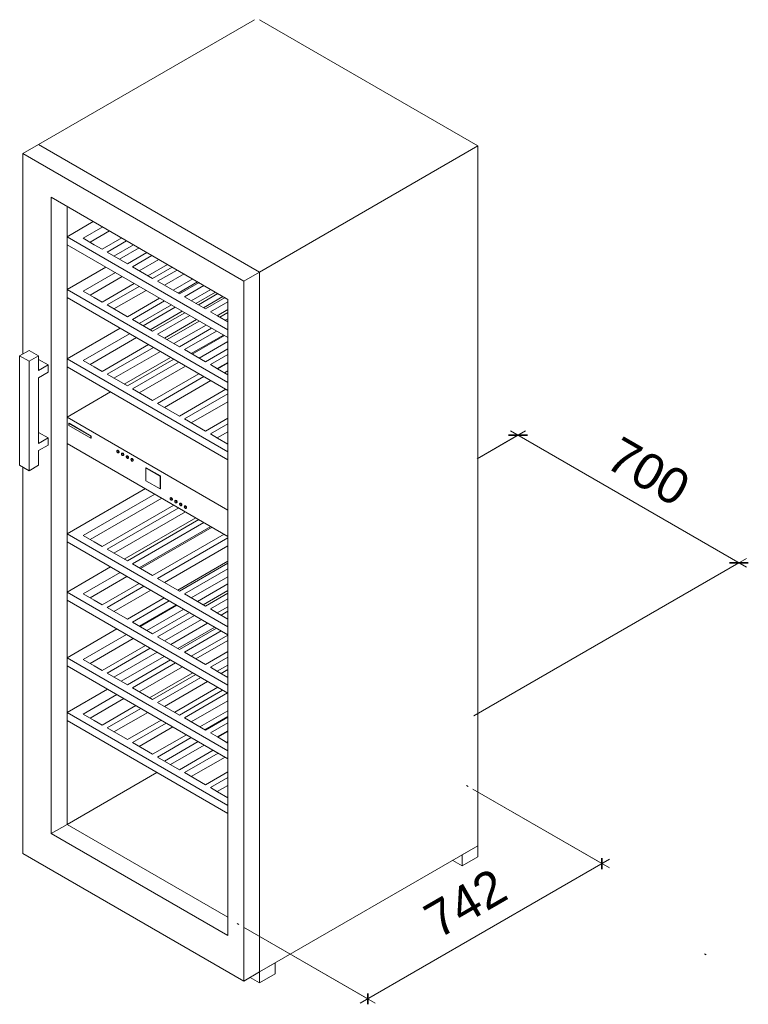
# Model space of a CAD drawing. Header units: millimetres. Extents: x -1013 to 5121, y -6387 to 1260.
# Tile 1 of 2: x 1970 to 3603, y -6387 to -4182. Entities that reach past the tile are written whole.
import ezdxf

# ---------------------------------------------------------------- set-up
doc = ezdxf.new("R2010")
doc.units = ezdxf.units.MM
for name, color, linetype, lineweight in [('A-ANNO-DIMS', 211, 'Continuous', 9), ('A-ANNO-DIMS-10', 211, 'Continuous', 9), ('A-DETL', 90, 'Continuous', 18), ('Q-SPCQ', 91, 'Continuous', 18)]:
    doc.layers.add(name, color=color, linetype=linetype, lineweight=lineweight)
doc.styles.add('Arial', font='arial.ttf', dxfattribs={"height": 80})
doc.dimstyles.new('Diagonal_-_8mm_Arial', dxfattribs={"dimscale": 304.8, "dimtxt": 81.620752, "dimasz": 0.098425, "dimexe": 0.07874, "dimexo": 0.049213, "dimgap": 0.057415, "dimtad": 1, "dimdec": 0, "dimzin": 0, "dimdsep": 46, "dimtxsty": 'Arial', "dimblk1": 'OBLIQUE', "dimblk2": 'OBLIQUE', "dimsah": 1, "dimcen": 0.09, "dimdle": 0.07874, "dimazin": 0, "dimtfac": 1, "dimtdec": 4, "dimtix": 1, "dimtmove": 0, "dimatfit": 3, "dimfxl": 1, "dimtvp": 1, "dimtfill": 1, "dimtolj": 1, "dimtzin": 0, "dimarcsym": 2})

# ---------------------------------------------------------------- blocks, each defined once
blk = doc.blocks.new('WTes 5972_136 - WTes 5972-288794-3D View WTes 5972')
at = {"layer": 'Q-SPCQ'}
for p, q in [((9504.8, -4181.9), (9021.2, -4461.2)), ((9516.1, -4181.9), (10005.5, -4464.5)), ((9021.2, -4461.2), (8985.8, -4481.6)), ((9021.2, -4461.2), (9516.1, -4747)), ((9516.1, -4747), (9021.2, -4461.2)), ((9516.1, -4747), (10005.5, -4464.5)), ((10005.5, -4464.5), (10005.5, -6032.1)), ((9480.8, -4767.4), (8985.8, -4481.6)), ((8985.8, -4481.6), (8985.8, -4930.7)), ((9445.4, -4808.2), (9049.4, -4579.6)), ((9049.4, -4579.6), (9049.4, -6004.4)), ((9049.4, -4579.6), (9445.4, -4808.2)), ((9049.4, -6004.4), (9049.4, -4579.6)), ((9084.8, -5984), (9084.8, -4600)), ((9084.8, -4600), (9084.8, -5984)), ((9084.8, -5984), (9084.8, -4600)), ((9143.7, -4634), (9084.8, -4668)), ((9121.1, -4671.5), (9164.9, -4646.2)), ((9084.8, -4668), (9445.4, -4876.2)), ((9084.8, -4668), (9084.8, -4685.8)), ((9145.8, -4685.8), (9121.1, -4671.5)), ((9180.3, -4655.1), (9136.5, -4680.4)), ((9207.3, -4670.7), (9163.5, -4696)), ((9445.4, -4894), (9084.8, -4685.8)), ((9163.5, -4696), (9145.8, -4685.8)), ((9174.6, -4702.4), (9218.4, -4677.1)), ((9233.8, -4686), (9190, -4711.3)), ((9246.2, -4693.2), (9202.4, -4718.5)), ((9220.1, -4728.7), (9174.6, -4702.4)), ((9263.9, -4703.4), (9220.1, -4728.7)), ((9231.2, -4735.1), (9275, -4709.8)), ((9290.4, -4718.7), (9246.6, -4744)), ((9171.9, -4736.1), (9084.8, -4786.4)), ((9276.6, -4761.3), (9231.2, -4735.1)), ((9309.8, -4729.9), (9266, -4755.2)), ((9320.5, -4736), (9276.6, -4761.3)), ((9121.1, -4789.9), (9193.1, -4748.3)), ((9208.5, -4757.2), (9136.5, -4798.8)), ((9287.7, -4767.8), (9331.5, -4742.5)), ((9347, -4751.3), (9303.1, -4776.6)), ((9366.4, -4762.6), (9322.6, -4787.9)), ((9480.8, -4767.4), (9516.1, -4747)), ((9516.1, -4747), (9516.1, -6314.6)), ((9516.1, -6314.6), (9516.1, -4747)), ((9235.6, -4772.8), (9163.5, -4814.4)), ((9174.6, -4820.8), (9246.7, -4779.2)), ((9336.7, -4796), (9287.7, -4767.8)), ((9333.7, -4794.3), (9377.5, -4769)), ((9380.6, -4770.7), (9336.7, -4796)), ((9347.8, -4802.5), (9391.6, -4777.2)), ((9480.8, -6335.1), (9480.8, -4767.4)), ((9084.8, -4786.4), (9445.4, -4994.6)), ((9084.8, -4786.4), (9084.8, -4804.2)), ((9445.4, -5012.4), (9084.8, -4804.2)), ((9145.8, -4804.2), (9121.1, -4789.9)), ((9163.5, -4814.4), (9145.8, -4804.2)), ((9262.1, -4788.1), (9190, -4829.7)), ((9292.1, -4805.5), (9220.1, -4847.1)), ((9395.1, -4829.7), (9347.8, -4802.5)), ((9407.1, -4786.1), (9363.2, -4811.3)), ((9417.2, -4791.9), (9373.4, -4817.2)), ((9423, -4795.2), (9379.2, -4820.5)), ((9390.3, -4826.9), (9434.1, -4801.6)), ((9438.9, -4804.4), (9395.1, -4829.7)), ((9220.1, -4847.1), (9174.6, -4820.8)), ((9231.2, -4853.5), (9303.2, -4811.9)), ((9318.6, -4820.8), (9246.6, -4862.4)), ((9255.4, -4867.5), (9327.5, -4825.9)), ((9406.2, -4836.1), (9445.4, -4813.5)), ((9445.4, -6233), (9445.4, -4808.2)), ((9445.4, -4808.2), (9445.4, -6233)), ((9342.9, -4834.8), (9270.8, -4876.4)), ((9348.7, -4838.1), (9276.6, -4879.7)), ((9287.7, -4886.1), (9359.8, -4844.5)), ((9421.9, -4845.2), (9406.2, -4836.1)), ((9445.4, -4831.3), (9421.6, -4845)), ((9445.4, -4858.8), (9421.9, -4845.2)), ((9445.4, -4837.4), (9426.9, -4848.1)), ((9203.7, -4872.8), (9084.8, -4941.5)), ((9276.6, -4879.7), (9231.2, -4853.5)), ((9375.2, -4853.4), (9303.1, -4895)), ((9308.9, -4898.4), (9381, -4856.8)), ((9396.4, -4865.7), (9324.3, -4907.3)), ((9408.8, -4872.8), (9336.7, -4914.4)), ((9445.4, -4851.7), (9439.3, -4855.2)), ((9121.1, -4945.1), (9225, -4885.1)), ((9240.4, -4894), (9136.5, -4954)), ((9336.7, -4914.4), (9287.7, -4886.1)), ((9347.8, -4920.8), (9419.9, -4879.2)), ((9435.3, -4888.1), (9363.2, -4929.7)), ((9365.5, -4931.1), (9437.6, -4889.4)), ((9267.4, -4909.6), (9163.5, -4969.6)), ((9174.6, -4976), (9278.5, -4916)), ((9445.4, -4902.7), (9380.9, -4939.9)), ((8978.7, -4934.8), (8999.9, -4922.5)), ((8978.7, -5179.7), (8978.7, -4934.8)), ((8978.7, -4934.8), (8999.9, -4947)), ((8999.9, -4922.5), (9021.2, -4934.8)), ((9021.2, -4934.8), (8999.9, -4947)), ((9021.2, -4967.4), (9021.2, -4934.8)), ((9293.9, -4924.9), (9190, -4984.9)), ((9316.8, -4938.1), (9212.9, -4998.1)), ((9395.1, -4948.1), (9347.8, -4920.8)), ((9445.4, -4919.1), (9395.1, -4948.1)), ((9406.2, -4954.5), (9445.4, -4931.9)), ((8999.9, -4947), (8999.9, -5192)), ((9021.2, -4942.9), (9042.4, -4955.2)), ((9042.4, -4955.2), (9021.2, -4967.4)), ((9042.4, -4971.5), (9042.4, -4955.2)), ((9084.8, -4941.5), (9445.4, -5149.7)), ((9084.8, -4941.5), (9084.8, -4959.3)), ((9445.4, -5167.5), (9084.8, -4959.3)), ((9145.8, -4959.3), (9121.1, -4945.1)), ((9163.5, -4969.6), (9145.8, -4959.3)), ((9323.9, -4942.2), (9220.1, -5002.2)), ((9231.2, -5008.6), (9335, -4948.6)), ((9350.4, -4957.5), (9246.6, -5017.5)), ((9421.9, -4963.6), (9406.2, -4954.5)), ((9445.4, -4949.7), (9421.6, -4963.4)), ((9422.1, -4963.7), (9445.4, -4950.2)), ((9021.2, -4983.7), (9042.4, -4971.5)), ((9220.1, -5002.2), (9174.6, -4976)), ((9380.5, -4974.9), (9276.6, -5034.9)), ((9287.7, -5041.3), (9391.6, -4981.3)), ((9445.4, -4977.2), (9421.9, -4963.6)), ((9445.4, -4968), (9437.5, -4972.6)), ((9021.2, -5130.7), (9021.2, -4983.7)), ((9407, -4990.2), (9303.1, -5050.2)), ((9182.4, -5015.7), (9084.8, -5072)), ((9276.6, -5034.9), (9231.2, -5008.6)), ((9440.6, -5009.6), (9336.7, -5069.6)), ((9347.8, -5076), (9445.4, -5019.6)), ((9336.7, -5069.6), (9287.7, -5041.3)), ((9445.4, -5037.4), (9363.2, -5084.9)), ((9445.4, -5280.2), (9084.8, -5072)), ((9084.8, -5072), (9084.8, -5130.8)), ((9089.8, -5085.8), (9088.9, -5086.3)), ((9138.4, -5114.9), (9088.9, -5086.3)), ((9088.9, -5086.3), (9088.9, -5090.4)), ((9088.9, -5090.4), (9138.4, -5118.9)), ((9089.8, -5085.8), (9139.3, -5114.3)), ((9395.1, -5103.3), (9347.8, -5076)), ((9445.4, -5074.2), (9395.1, -5103.3)), ((9406.2, -5109.7), (9445.4, -5087)), ((9021.2, -5106.2), (9042.4, -5118.5)), ((9138.4, -5114.9), (9139.3, -5114.3)), ((9138.4, -5118.9), (9138.4, -5114.9)), ((9139.3, -5114.3), (9139.3, -5118.4)), ((9421.9, -5118.8), (9406.2, -5109.7)), ((9445.4, -5104.8), (9421.6, -5118.6)), ((9042.4, -5118.5), (9021.2, -5130.7)), ((9021.2, -5147), (9042.4, -5134.8)), ((9042.4, -5134.8), (9042.4, -5118.5)), ((9084.8, -5130.8), (9445.4, -5339)), ((9139.3, -5118.4), (9138.4, -5118.9)), ((9445.4, -5132.3), (9421.9, -5118.8)), ((9021.2, -5179.7), (9021.2, -5147)), ((9197.8, -5146.4), (9196.9, -5146.9)), ((9199.9, -5152.1), (9200.8, -5151.5)), ((9208.4, -5152.5), (9207.5, -5153)), ((9210.5, -5158.2), (9211.4, -5157.7)), ((9219, -5158.6), (9218.1, -5159.1)), ((8978.7, -5179.7), (8999.9, -5192)), ((8999.9, -5192), (9021.2, -5179.7)), ((9221.1, -5164.3), (9222, -5163.8)), ((9229.6, -5164.7), (9228.7, -5165.3)), ((9231.7, -5170.4), (9232.6, -5169.9)), ((8985.8, -5183.8), (8985.8, -6049.3)), ((9262.3, -5185.3), (9261.4, -5185.8)), ((9293.2, -5204.2), (9261.4, -5185.8)), ((9261.4, -5185.8), (9261.4, -5214.4)), ((9262.3, -5185.3), (9294.1, -5203.7)), ((9293.2, -5204.2), (9294.1, -5203.7)), ((9294.1, -5203.7), (9294.1, -5232.3)), ((9261.4, -5214.4), (9293.2, -5232.8)), ((9293.2, -5232.8), (9293.2, -5204.2)), ((9260.3, -5232.1), (9084.8, -5333.4)), ((9121.1, -5337), (9281.5, -5244.3)), ((9294.1, -5232.3), (9293.2, -5232.8)), ((9296.9, -5253.2), (9136.5, -5345.9)), ((9323.9, -5268.8), (9163.5, -5361.5)), ((9317.3, -5252.4), (9316.4, -5252.9)), ((9319.4, -5258.1), (9320.3, -5257.5)), ((9327.9, -5258.5), (9327, -5259)), ((9330, -5264.2), (9330.9, -5263.6)), ((9338.5, -5264.6), (9337.6, -5265.1)), ((9340.6, -5270.3), (9341.5, -5269.8)), ((9174.6, -5367.9), (9335, -5275.2)), ((9350.4, -5284.1), (9190, -5376.8)), ((9349.1, -5270.7), (9348.2, -5271.3)), ((9351.2, -5276.4), (9352.1, -5275.9)), ((9373.4, -5297.4), (9213, -5390.1)), ((9380.5, -5301.5), (9220.1, -5394.1)), ((9231.2, -5400.5), (9391.6, -5307.9)), ((9084.8, -5333.4), (9445.4, -5541.6)), ((9084.8, -5333.4), (9084.8, -5351.2)), ((9407, -5316.8), (9246.6, -5409.4)), ((9410.1, -5318.6), (9249.6, -5411.2)), ((9437.1, -5334.2), (9276.6, -5426.8)), ((9445.4, -5559.4), (9084.8, -5351.2)), ((9145.8, -5351.3), (9121.1, -5337)), ((9163.5, -5361.5), (9145.8, -5351.3)), ((9287.7, -5433.2), (9445.4, -5342.2)), ((9220.1, -5394.1), (9174.6, -5367.9)), ((9445.4, -5359.9), (9303.1, -5442.1)), ((9276.6, -5426.8), (9231.2, -5400.5)), ((9445.4, -5394.7), (9333.2, -5459.5)), ((9445.4, -5398.7), (9336.7, -5461.5)), ((9182.5, -5407.6), (9084.8, -5464.1)), ((9121.1, -5467.6), (9203.7, -5419.9)), ((9347.8, -5467.9), (9445.4, -5411.6)), ((9219.2, -5428.8), (9136.5, -5476.5)), ((9246.2, -5444.4), (9163.5, -5492.1)), ((9336.7, -5461.5), (9287.7, -5433.2)), ((9445.4, -5429.3), (9363.2, -5476.8)), ((9445.4, -5445.1), (9376.9, -5484.7)), ((9084.8, -5464.1), (9445.4, -5672.3)), ((9084.8, -5464.1), (9084.8, -5481.9)), ((9145.8, -5481.9), (9121.1, -5467.6)), ((9174.6, -5498.5), (9257.3, -5450.8)), ((9272.7, -5459.7), (9190, -5507.4)), ((9395.1, -5495.2), (9347.8, -5467.9)), ((9445.4, -5460), (9389.8, -5492.1)), ((9445.4, -5466.1), (9395.1, -5495.2)), ((9445.4, -5690.1), (9084.8, -5481.9)), ((9163.5, -5492.1), (9145.8, -5481.9)), ((9302.7, -5477), (9220.1, -5524.8)), ((9231.2, -5531.2), (9313.8, -5483.4)), ((9406.2, -5501.6), (9445.4, -5478.9)), ((9220.1, -5524.8), (9174.6, -5498.5)), ((9329.2, -5492.3), (9246.6, -5540.1)), ((9248.4, -5541.1), (9331, -5493.4)), ((9346.4, -5502.3), (9263.8, -5550)), ((9359.3, -5509.7), (9276.6, -5557.4)), ((9421.9, -5510.7), (9406.2, -5501.6)), ((9445.4, -5496.7), (9421.6, -5510.5)), ((9445.4, -5524.2), (9421.9, -5510.7)), ((9445.4, -5506.9), (9430.4, -5515.6)), ((9276.6, -5557.4), (9231.2, -5531.2)), ((9287.7, -5563.8), (9370.4, -5516.1)), ((9385.8, -5525), (9303.1, -5572.7)), ((9399.9, -5533.2), (9317.3, -5580.9)), ((9196.7, -5546.4), (9084.8, -5611)), ((9415.9, -5542.4), (9333.2, -5590.1)), ((9419.4, -5544.4), (9336.7, -5592.1)), ((9347.8, -5598.5), (9430.5, -5550.8)), ((9121.1, -5614.6), (9217.9, -5558.7)), ((9233.3, -5567.6), (9136.5, -5623.5)), ((9336.7, -5592.1), (9287.7, -5563.8)), ((9445.4, -5560), (9363.2, -5607.4)), ((9445.4, -5572.2), (9373.8, -5613.6)), ((9260.3, -5583.2), (9163.5, -5639.1)), ((9174.6, -5645.5), (9271.4, -5589.6)), ((9286.8, -5598.5), (9190, -5654.4)), ((9395.1, -5625.8), (9347.8, -5598.5)), ((9445.4, -5596.7), (9395.1, -5625.8)), ((9084.8, -5611), (9445.4, -5819.2)), ((9084.8, -5611), (9084.8, -5628.8)), ((9145.8, -5628.9), (9121.1, -5614.6)), ((9302.7, -5607.7), (9205.9, -5663.6)), ((9316.9, -5615.8), (9220.1, -5671.7)), ((9231.2, -5678.1), (9328, -5622.3)), ((9406.2, -5632.2), (9445.4, -5609.6)), ((9445.4, -5837), (9084.8, -5628.8)), ((9163.5, -5639.1), (9145.8, -5628.9)), ((9343.4, -5631.1), (9246.6, -5687)), ((9366.4, -5644.4), (9269.6, -5700.3)), ((9421.9, -5641.3), (9406.2, -5632.2)), ((9445.4, -5627.3), (9421.6, -5641.1)), ((9445.4, -5654.9), (9421.9, -5641.3)), ((9445.4, -5637.5), (9430.4, -5646.2)), ((9220.1, -5671.7), (9174.6, -5645.5)), ((9373.4, -5648.5), (9276.6, -5704.4)), ((9287.7, -5710.8), (9384.5, -5654.9)), ((9399.9, -5663.8), (9303.1, -5719.7)), ((9175.5, -5681.2), (9084.8, -5733.5)), ((9276.6, -5704.4), (9231.2, -5678.1)), ((9422.9, -5677.1), (9326.1, -5733)), ((9433.5, -5683.2), (9336.7, -5739.1)), ((9121.1, -5737.1), (9196.7, -5693.4)), ((9212.1, -5702.3), (9136.5, -5746)), ((9336.7, -5739.1), (9287.7, -5710.8)), ((9347.8, -5745.5), (9444.6, -5689.6)), ((9445.4, -5707), (9363.2, -5754.4)), ((9239.1, -5717.9), (9163.5, -5761.6)), ((9174.6, -5768), (9250.2, -5724.3)), ((9445.4, -5729.4), (9382.7, -5765.6)), ((9084.8, -5733.5), (9445.4, -5941.7)), ((9084.8, -5733.5), (9084.8, -5751.3)), ((9445.4, -5959.5), (9084.8, -5751.3)), ((9145.8, -5751.3), (9121.1, -5737.1)), ((9163.5, -5761.6), (9145.8, -5751.3)), ((9265.6, -5733.2), (9190, -5776.9)), ((9295.7, -5750.6), (9220.1, -5794.2)), ((9395.1, -5772.8), (9347.8, -5745.5)), ((9393.8, -5772), (9445.4, -5742.2)), ((9445.4, -5743.7), (9395.1, -5772.8)), ((9220.1, -5794.2), (9174.6, -5768)), ((9231.2, -5800.6), (9306.8, -5757)), ((9322.2, -5765.9), (9246.6, -5809.5)), ((9406.2, -5779.2), (9445.4, -5756.5)), ((9445.4, -5774.3), (9421.6, -5788.1)), ((9422.8, -5788.8), (9445.4, -5775.8)), ((9352.2, -5783.2), (9276.6, -5826.9)), ((9287.7, -5833.3), (9363.3, -5789.6)), ((9378.7, -5798.5), (9303.1, -5842.2)), ((9421.9, -5788.3), (9406.2, -5779.2)), ((9445.4, -5801.9), (9421.9, -5788.3)), ((9445.4, -5798.8), (9442.8, -5800.3)), ((9276.6, -5826.9), (9231.2, -5800.6)), ((9316.8, -5850), (9392.3, -5806.4)), ((9412.3, -5817.9), (9336.7, -5861.6)), ((9336.7, -5861.6), (9287.7, -5833.3)), ((9347.8, -5868), (9423.4, -5824.3)), ((9438.8, -5833.2), (9363.2, -5876.9)), ((9084.8, -5984), (9286.3, -5867.6)), ((9395.1, -5895.3), (9347.8, -5868)), ((9445.4, -5866.2), (9395.1, -5895.3)), ((9406.2, -5901.7), (9445.4, -5879)), ((9421.9, -5910.8), (9406.2, -5901.7)), ((9445.4, -5896.8), (9421.6, -5910.6)), ((9445.4, -5924.3), (9421.9, -5910.8)), ((9084.8, -5984), (9049.4, -6004.4)), ((9049.4, -6004.4), (9084.8, -5984)), ((9445.4, -6192.2), (9084.8, -5984)), ((9084.8, -5984), (9445.4, -6192.2)), ((9445.4, -6192.2), (9084.8, -5984)), ((9049.4, -6004.4), (9445.4, -6233)), ((9445.4, -6233), (9049.4, -6004.4)), ((10005.5, -6032.1), (9516.1, -6314.6)), ((9970.1, -6052.5), (10005.5, -6032.1)), ((10005.5, -6032.1), (10005.5, -6056.6)), ((8985.8, -6049.3), (9480.8, -6335.1)), ((9970.1, -6077), (9970.1, -6052.5)), ((10005.5, -6056.6), (9970.1, -6077)), ((9970.1, -6077), (9948.9, -6064.8)), ((9516.1, -6314.6), (9551.5, -6294.2)), ((9551.5, -6294.2), (9551.5, -6318.7)), ((9516.1, -6314.6), (9480.8, -6335.1)), ((9516.1, -6339.1), (9494.9, -6326.9)), ((9516.1, -6339.1), (9516.1, -6314.6)), ((9551.5, -6318.7), (9516.1, -6339.1))]:
    blk.add_line(p, q, dxfattribs=at)
for points in [[(9200.5, -5150.7, 0), (9200.4, -5150, 0), (9200.2, -5149.3, 0), (9199.9, -5148.6, 0), (9199.4, -5148, 0), (9198.9, -5147.4, 0), (9198.4, -5147, 0), (9197.8, -5146.8, 0), (9197.3, -5146.8, 0), (9196.9, -5146.9, 0), (9196.5, -5147.2, 0), (9196.3, -5147.7, 0), (9196.3, -5148.3, 0)], [(9196.3, -5148.3, 0), (9196.3, -5148.9, 0), (9196.5, -5149.6, 0), (9196.9, -5150.3, 0), (9197.3, -5151, 0), (9197.8, -5151.5, 0), (9198.4, -5151.9, 0), (9198.9, -5152.1, 0), (9199.4, -5152.2, 0), (9199.9, -5152.1, 0), (9200.2, -5151.8, 0), (9200.4, -5151.3, 0), (9200.5, -5150.7, 0)], [(9197.8, -5146.4, 0), (9198.2, -5146.2, 0), (9198.7, -5146.3, 0), (9199.3, -5146.5, 0), (9199.8, -5146.9, 0), (9200.3, -5147.5, 0), (9200.8, -5148.1, 0), (9201.1, -5148.8, 0), (9201.3, -5149.5, 0), (9201.4, -5150.2, 0)], [(9201.4, -5150.2, 0), (9201.3, -5150.8, 0), (9201.1, -5151.2, 0), (9200.8, -5151.5, 0)], [(9211.1, -5156.8, 0), (9211, -5156.1, 0), (9210.8, -5155.4, 0), (9210.5, -5154.7, 0), (9210, -5154.1, 0), (9209.5, -5153.6, 0), (9209, -5153.2, 0), (9208.4, -5152.9, 0), (9207.9, -5152.9, 0), (9207.5, -5153, 0), (9207.2, -5153.3, 0), (9206.9, -5153.8, 0), (9206.9, -5154.4, 0)], [(9206.9, -5154.4, 0), (9206.9, -5155.1, 0), (9207.2, -5155.8, 0), (9207.5, -5156.5, 0), (9207.9, -5157.1, 0), (9208.4, -5157.6, 0), (9209, -5158, 0), (9209.5, -5158.3, 0), (9210, -5158.3, 0), (9210.5, -5158.2, 0), (9210.8, -5157.9, 0), (9211, -5157.4, 0), (9211.1, -5156.8, 0)], [(9208.4, -5152.5, 0), (9208.8, -5152.4, 0), (9209.4, -5152.4, 0), (9209.9, -5152.6, 0), (9210.4, -5153, 0), (9211, -5153.6, 0), (9211.4, -5154.2, 0), (9211.7, -5154.9, 0), (9211.9, -5155.6, 0), (9212, -5156.3, 0)], [(9212, -5156.3, 0), (9211.9, -5156.9, 0), (9211.7, -5157.3, 0), (9211.4, -5157.7, 0)], [(9221.7, -5162.9, 0), (9221.6, -5162.3, 0), (9221.4, -5161.6, 0), (9221.1, -5160.9, 0), (9220.6, -5160.2, 0), (9220.1, -5159.7, 0), (9219.6, -5159.3, 0), (9219, -5159.1, 0), (9218.5, -5159, 0), (9218.1, -5159.1, 0), (9217.8, -5159.5, 0), (9217.6, -5159.9, 0), (9217.5, -5160.5, 0)], [(9219, -5158.6, 0), (9219.4, -5158.5, 0), (9220, -5158.5, 0), (9220.5, -5158.8, 0), (9221, -5159.2, 0), (9221.6, -5159.7, 0), (9222, -5160.3, 0), (9222.3, -5161, 0), (9222.5, -5161.7, 0), (9222.6, -5162.4, 0)], [(9217.5, -5160.5, 0), (9217.6, -5161.2, 0), (9217.8, -5161.9, 0), (9218.1, -5162.6, 0), (9218.5, -5163.2, 0), (9219, -5163.8, 0), (9219.6, -5164.2, 0), (9220.1, -5164.4, 0), (9220.6, -5164.4, 0), (9221.1, -5164.3, 0), (9221.4, -5164, 0), (9221.6, -5163.5, 0), (9221.7, -5162.9, 0)], [(9222.6, -5162.4, 0), (9222.5, -5163, 0), (9222.3, -5163.5, 0), (9222, -5163.8, 0)], [(9232.3, -5169.1, 0), (9232.2, -5168.4, 0), (9232, -5167.7, 0), (9231.7, -5167, 0), (9231.2, -5166.4, 0), (9230.7, -5165.8, 0), (9230.2, -5165.4, 0), (9229.6, -5165.2, 0), (9229.1, -5165.1, 0), (9228.7, -5165.3, 0), (9228.4, -5165.6, 0), (9228.2, -5166, 0), (9228.1, -5166.6, 0)], [(9228.1, -5166.6, 0), (9228.2, -5167.3, 0), (9228.4, -5168, 0), (9228.7, -5168.7, 0), (9229.1, -5169.4, 0), (9229.6, -5169.9, 0), (9230.2, -5170.3, 0), (9230.7, -5170.5, 0), (9231.2, -5170.6, 0), (9231.7, -5170.4, 0), (9232, -5170.1, 0), (9232.2, -5169.7, 0), (9232.3, -5169.1, 0)], [(9229.6, -5164.7, 0), (9230.1, -5164.6, 0), (9230.6, -5164.7, 0), (9231.1, -5164.9, 0), (9231.7, -5165.3, 0), (9232.2, -5165.8, 0), (9232.6, -5166.5, 0), (9232.9, -5167.2, 0), (9233.1, -5167.9, 0), (9233.2, -5168.5, 0)], [(9233.2, -5168.5, 0), (9233.1, -5169.1, 0), (9232.9, -5169.6, 0), (9232.6, -5169.9, 0)], [(9320, -5256.7, 0), (9319.9, -5256, 0), (9319.7, -5255.3, 0), (9319.4, -5254.6, 0), (9319, -5254, 0), (9318.4, -5253.4, 0), (9317.9, -5253, 0), (9317.4, -5252.8, 0), (9316.8, -5252.8, 0), (9316.4, -5252.9, 0), (9316.1, -5253.2, 0), (9315.9, -5253.7, 0), (9315.8, -5254.3, 0)], [(9315.8, -5254.3, 0), (9315.9, -5254.9, 0), (9316.1, -5255.6, 0), (9316.4, -5256.3, 0), (9316.8, -5257, 0), (9317.4, -5257.5, 0), (9317.9, -5257.9, 0), (9318.4, -5258.1, 0), (9319, -5258.2, 0), (9319.4, -5258.1, 0), (9319.7, -5257.7, 0), (9319.9, -5257.3, 0), (9320, -5256.7, 0)], [(9317.3, -5252.4, 0), (9317.8, -5252.2, 0), (9318.3, -5252.3, 0), (9318.8, -5252.5, 0), (9319.4, -5252.9, 0), (9319.9, -5253.4, 0), (9320.3, -5254.1, 0), (9320.6, -5254.8, 0), (9320.9, -5255.5, 0), (9320.9, -5256.2, 0)], [(9320.9, -5256.2, 0), (9320.9, -5256.7, 0), (9320.6, -5257.2, 0), (9320.3, -5257.5, 0)], [(9330.6, -5262.8, 0), (9330.5, -5262.1, 0), (9330.3, -5261.4, 0), (9330, -5260.7, 0), (9329.6, -5260.1, 0), (9329.1, -5259.6, 0), (9328.5, -5259.2, 0), (9328, -5258.9, 0), (9327.5, -5258.9, 0), (9327, -5259, 0), (9326.7, -5259.3, 0), (9326.5, -5259.8, 0), (9326.4, -5260.4, 0)], [(9326.4, -5260.4, 0), (9326.5, -5261, 0), (9326.7, -5261.8, 0), (9327, -5262.5, 0), (9327.5, -5263.1, 0), (9328, -5263.6, 0), (9328.5, -5264, 0), (9329.1, -5264.3, 0), (9329.6, -5264.3, 0), (9330, -5264.2, 0), (9330.3, -5263.9, 0), (9330.5, -5263.4, 0), (9330.6, -5262.8, 0)], [(9327.9, -5258.5, 0), (9328.4, -5258.3, 0), (9328.9, -5258.4, 0), (9329.4, -5258.6, 0), (9330, -5259, 0), (9330.5, -5259.6, 0), (9330.9, -5260.2, 0), (9331.2, -5260.9, 0), (9331.5, -5261.6, 0), (9331.5, -5262.3, 0)], [(9331.5, -5262.3, 0), (9331.5, -5262.9, 0), (9331.2, -5263.3, 0), (9330.9, -5263.6, 0)], [(9341.2, -5268.9, 0), (9341.2, -5268.3, 0), (9340.9, -5267.6, 0), (9340.6, -5266.9, 0), (9340.2, -5266.2, 0), (9339.7, -5265.7, 0), (9339.1, -5265.3, 0), (9338.6, -5265.1, 0), (9338.1, -5265, 0), (9337.6, -5265.1, 0), (9337.3, -5265.4, 0), (9337.1, -5265.9, 0), (9337, -5266.5, 0)], [(9337, -5266.5, 0), (9337.1, -5267.2, 0), (9337.3, -5267.9, 0), (9337.6, -5268.6, 0), (9338.1, -5269.2, 0), (9338.6, -5269.8, 0), (9339.1, -5270.2, 0), (9339.7, -5270.4, 0), (9340.2, -5270.4, 0), (9340.6, -5270.3, 0), (9340.9, -5270, 0), (9341.2, -5269.5, 0), (9341.2, -5268.9, 0)], [(9338.5, -5264.6, 0), (9339, -5264.5, 0), (9339.5, -5264.5, 0), (9340, -5264.8, 0), (9340.6, -5265.2, 0), (9341.1, -5265.7, 0), (9341.5, -5266.3, 0), (9341.9, -5267, 0), (9342.1, -5267.7, 0), (9342.1, -5268.4, 0)], [(9342.1, -5268.4, 0), (9342.1, -5269, 0), (9341.9, -5269.5, 0), (9341.5, -5269.8, 0)], [(9351.8, -5275.1, 0), (9351.8, -5274.4, 0), (9351.5, -5273.7, 0), (9351.2, -5273, 0), (9350.8, -5272.3, 0), (9350.3, -5271.8, 0), (9349.7, -5271.4, 0), (9349.2, -5271.2, 0), (9348.7, -5271.1, 0), (9348.2, -5271.3, 0), (9347.9, -5271.6, 0), (9347.7, -5272, 0), (9347.6, -5272.6, 0)], [(9347.6, -5272.6, 0), (9347.7, -5273.3, 0), (9347.9, -5274, 0), (9348.2, -5274.7, 0), (9348.7, -5275.3, 0), (9349.2, -5275.9, 0), (9349.7, -5276.3, 0), (9350.3, -5276.5, 0), (9350.8, -5276.6, 0), (9351.2, -5276.4, 0), (9351.5, -5276.1, 0), (9351.8, -5275.6, 0), (9351.8, -5275.1, 0)], [(9349.1, -5270.7, 0), (9349.6, -5270.6, 0), (9350.1, -5270.6, 0), (9350.6, -5270.9, 0), (9351.2, -5271.3, 0), (9351.7, -5271.8, 0), (9352.1, -5272.5, 0), (9352.5, -5273.2, 0), (9352.7, -5273.9, 0), (9352.7, -5274.5, 0)], [(9352.7, -5274.5, 0), (9352.7, -5275.1, 0), (9352.5, -5275.6, 0), (9352.1, -5275.9, 0)]]:
    blk.add_polyline3d(points, dxfattribs=at)
blk = doc.blocks.new('DIMBLOCK5-3D View WTes 5972')
at = {"layer": 'A-ANNO-DIMS-10'}
for p, q in [((2995.6, -5165.2), (3103.7, -5102.8)), ((3086.8, -5112.6), (2995.6, -5165.2)), ((3069.8, -5102.8), (3598.7, -5408.2)), ((2988.1, -5741.1), (3598.7, -5388.6)), ((3581.7, -5398.4), (2988.1, -5741.1))]:
    blk.add_line(p, q, dxfattribs=at)
at = {"layer": 'A-ANNO-DIMS-10', "lineweight": 35}
for p, q in [((3086.8, -5112.6), (3065.5, -5112.6)), ((3086.8, -5112.6), (3108, -5112.6)), ((3581.7, -5398.4), (3560.5, -5398.4)), ((3581.7, -5398.4), (3602.9, -5398.4))]:
    blk.add_line(p, q, dxfattribs=at)
at = {"layer": 'A-ANNO-DIMS-10', "color": 0, "insert": (3318.6, -5112.3), "char_height": 80, "width": 221.506, "attachment_point": 1, "rotation": 330, "line_spacing_factor": 0.941778, "style": 'Arial', "bg_fill": 3, "box_fill_scale": 1.25, "bg_fill_color": 256, "bg_fill_true_color": 13158600, "bg_fill_transparency": 0}
blk.add_mtext('700', dxfattribs=at)
blk = doc.blocks.new('_Oblique')
at = {"color": 0, "linetype": 'ByBlock', "lineweight": -2}
blk.add_line((-0.5, -0.5), (0.5, 0.5), dxfattribs=at)
blk = doc.blocks.new('DIMBLOCK6-3D View WTes 5972')
at = {"layer": 'A-ANNO-DIMS-10'}
for p, q in [((2985.9, -5905), (3291.8, -6081.6)), ((3274.9, -6071.8), (2985.9, -5905)), ((2733.2, -6384.5), (3291.8, -6062)), ((2471.8, -6214), (2767.2, -6384.5)), ((2750.2, -6374.7), (2471.8, -6214))]:
    blk.add_line(p, q, dxfattribs=at)
at = {"layer": 'A-ANNO-DIMS-10', "lineweight": 35}
for p, q in [((3274.9, -6071.8), (3274.9, -6059.6)), ((3274.9, -6071.8), (3274.9, -6084.1)), ((2750.2, -6374.7), (2750.2, -6362.5)), ((2750.2, -6374.7), (2750.2, -6387))]:
    blk.add_line(p, q, dxfattribs=at)
at = {"layer": 'A-ANNO-DIMS-10', "color": 0, "insert": (2868.3, -6172.3), "char_height": 80, "width": 221.506, "attachment_point": 1, "rotation": 30, "line_spacing_factor": 0.941778, "style": 'Arial', "bg_fill": 3, "box_fill_scale": 1.25, "bg_fill_color": 256, "bg_fill_true_color": 13158600, "bg_fill_transparency": 0}
blk.add_mtext('742', dxfattribs=at)

msp = doc.modelspace()

# ---------------------------------------------------------------- linework, layer by layer
at = {"layer": 'A-DETL'}
for p, q in [((2971.7, -5896.8), (2975.3, -5898.9)), ((2457.7, -6205.9), (2461.2, -6207.9)), ((3505, -6274.3), (3508.5, -6276.4))]:
    msp.add_line(p, q, dxfattribs=at)

# ---------------------------------------------------------------- block references
at = {"layer": 'Q-SPCQ'}
msp.add_blockref('WTes 5972_136 - WTes 5972-288794-3D View WTes 5972', (-7008.3, 0), dxfattribs=at)

# ---------------------------------------------------------------- next in the draw order: dimensions: what is measured, and where the dimension line sits
at = {"layer": 'A-ANNO-DIMS'}
for base, p1, p2, angle, override, picture, middle in [((3279.6, -5224), (2985, -5171.4), (2977.5, -5747.2), 330, {"dimpost": '<>', "dimfxl": 575.933377}, 'DIMBLOCK5-3D View WTes 5972', (3186.9, -5103.1)), ((3125.1, -6158.3), (2461.2, -6207.9), (2975.3, -5898.9), 30, {"dimpost": '<>', "dimfxl": 599.816902}, 'DIMBLOCK6-3D View WTes 5972', (2836.2, -6257.7))]:
    dim = msp.add_linear_dim(base=base, p1=p1, p2=p2, angle=angle, dimstyle='Diagonal_-_8mm_Arial', override=override, dxfattribs=at)
    dim.commit()
    dim.dimension.update_dxf_attribs({"geometry": picture, "text_midpoint": middle})

doc.saveas('drawing.dxf')
